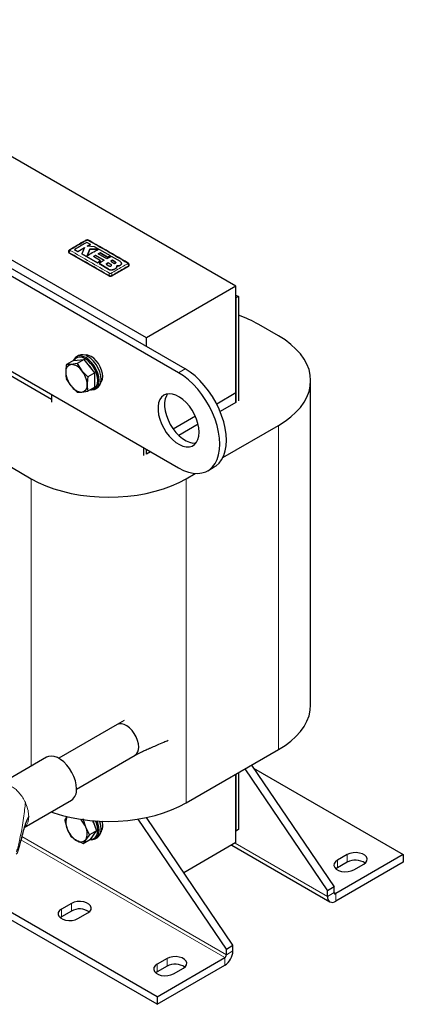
# Model space of a CAD drawing. Header units: millimetres. Extents: x 5 to 418, y 2 to 292.
# Tile 11 of 16: x 280 to 313, y 51 to 135. Entities that reach past the tile are written whole.
import ezdxf

# ---------------------------------------------------------------- set-up
doc = ezdxf.new("R2010")
doc.units = ezdxf.units.MM

msp = doc.modelspace()

# ---------------------------------------------------------------- linework, layer by layer
at = {"color": 7, "linetype": 'Continuous', "lineweight": 25}
for p, q in [((298.1812, 112.456), (258.5832, 135.3155)), ((293.2597, 105.043), (246.5907, 131.9844)), ((293.8254, 105.3695), (247.1563, 132.311)), ((290.502, 108.0229), (250.904, 130.8824)), ((284.6335, 115.4236), (285.1962, 115.7653)), ((285.1962, 115.7621), (284.6335, 115.4204)), ((285.1962, 115.7653), (284.9759, 115.2368)), ((285.7104, 116.0438), (285.3993, 116.2122)), ((285.4087, 115.884), (285.7104, 116.0438)), ((285.7104, 116.0406), (285.4087, 115.8808)), ((286.0643, 115.85), (285.4087, 115.884)), ((285.7104, 116.0438), (285.7104, 116.0406)), ((287.4216, 115.0754), (286.0643, 115.85)), ((283.8178, 115.4336), (283.8178, 115.3829)), ((287.2705, 113.3418), (283.8764, 115.3012)), ((284.3226, 115.5913), (284.6335, 115.4236)), ((284.3226, 115.5913), (284.3226, 115.588)), ((284.6335, 115.4204), (284.3226, 115.588)), ((284.6335, 115.4236), (284.6335, 115.4204)), ((284.9759, 115.2368), (286.3195, 114.4713)), ((284.9759, 115.2368), (284.9759, 115.2335)), ((286.3195, 114.468), (284.9759, 115.2335)), ((285.649, 115.6356), (285.4103, 115.0597)), ((285.4103, 115.0564), (285.649, 115.6324)), ((286.4016, 115.6279), (285.649, 115.6356)), ((285.649, 115.6356), (285.649, 115.6324)), ((285.649, 115.6324), (286.4016, 115.6246)), ((285.966, 114.997), (286.1463, 115.1096)), ((286.1463, 115.1063), (285.966, 114.9938)), ((286.5746, 114.6421), (285.966, 114.997)), ((286.1463, 115.1096), (286.8787, 114.6795)), ((286.1463, 115.1096), (286.1463, 115.1063)), ((286.8787, 114.6762), (286.1463, 115.1063)), ((286.3688, 115.2372), (286.5319, 115.3225)), ((286.5319, 115.3192), (286.3688, 115.2339)), ((287.1013, 114.8071), (286.3688, 115.2372)), ((286.5319, 115.3225), (287.1662, 114.9523)), ((286.5319, 115.3225), (286.5319, 115.3192)), ((287.1662, 114.949), (286.5319, 115.3192)), ((287.5199, 115.0172), (287.1013, 114.8071)), ((287.1662, 114.9523), (287.4216, 115.0754)), ((287.4216, 115.0721), (287.1662, 114.949)), ((287.1662, 114.9523), (287.1662, 114.949)), ((287.4216, 115.0754), (287.4216, 115.0721)), ((288.268, 114.5661), (287.5199, 115.0172)), ((286.3195, 114.4713), (286.5746, 114.6421)), ((286.5746, 114.6388), (286.3195, 114.468)), ((286.3195, 114.4713), (286.3195, 114.468)), ((286.8787, 114.6795), (286.4432, 114.3979)), ((286.4432, 114.3979), (287.2461, 113.9121)), ((286.4432, 114.3979), (286.4432, 114.3947)), ((287.2461, 113.9088), (286.4432, 114.3947)), ((286.5746, 114.6421), (286.5746, 114.6388)), ((287.2236, 114.4672), (287.0432, 114.3569)), ((287.0432, 114.3536), (287.2236, 114.4639)), ((287.0432, 114.3569), (287.2895, 114.2034)), ((287.4698, 114.3124), (287.2236, 114.4672)), ((287.2236, 114.4672), (287.2236, 114.4639)), ((287.2236, 114.4639), (287.4698, 114.3091)), ((287.6073, 114.6815), (287.4495, 114.5968)), ((287.4495, 114.5935), (287.6073, 114.6783)), ((287.4495, 114.5968), (287.6957, 114.4422)), ((288.9676, 114.1582), (287.5533, 113.3418)), ((287.8536, 114.5283), (287.6073, 114.6815)), ((287.6073, 114.6815), (287.6073, 114.6783)), ((287.6073, 114.6783), (287.8536, 114.525)), ((287.9539, 114.0865), (287.9731, 114.1958)), ((287.9687, 114.1671), (287.9539, 114.0832)), ((287.9539, 114.0865), (287.9539, 114.0832)), ((287.9751, 114.1668), (287.9751, 114.17)), ((288.268, 114.2651), (288.268, 114.2618)), ((288.375, 114.4101), (288.375, 114.4134)), ((289.0261, 114.2399), (289.0261, 114.2906)), ((287.6164, 113.8653), (287.6164, 113.862)), ((298.1812, 112.456), (290.502, 108.0229)), ((298.1812, 103.3108), (298.1812, 112.456)), ((298.1812, 111.7048), (298.3933, 111.5823)), ((298.3933, 111.5823), (298.1812, 111.4599)), ((298.3933, 111.5823), (298.3933, 102.6167)), ((298.1812, 111.4599), (298.1812, 102.4942)), ((301.8369, 108.1968), (300.1398, 109.1765)), ((290.502, 107.2881), (290.502, 108.0229)), ((284.6816, 106.5096), (284.5119, 106.4117)), ((282.3703, 102.7555), (276.9321, 105.8949)), ((277.2858, 106.0991), (293.2597, 96.8776)), ((284.2512, 106.0879), (283.6382, 105.734)), ((284.0461, 105.7452), (283.6382, 105.734)), ((284.5575, 105.8162), (284.0461, 105.7452)), ((284.2512, 106.0879), (285.1704, 106.1701)), ((285.1704, 106.1701), (284.5575, 105.8162)), ((284.5575, 105.8162), (284.9653, 105.2146)), ((286.0896, 105.0265), (285.1704, 106.1701)), ((284.9653, 105.2146), (285.4767, 104.6727)), ((286.0896, 105.0265), (285.4767, 104.6727)), ((286.0896, 103.8008), (286.0896, 105.0265)), ((284.0461, 103.9067), (283.6382, 104.5083)), ((284.5575, 103.3648), (284.0461, 103.9067)), ((304.5901, 76.5647), (304.5901, 104.3597)), ((282.3703, 103.1639), (282.3703, 102.5106)), ((284.5575, 103.3648), (284.9653, 103.376)), ((284.9653, 103.376), (285.4767, 103.447)), ((286.0896, 103.8008), (285.4767, 103.447)), ((286.1118, 103.6403), (286.2815, 103.7383)), ((298.1812, 103.3108), (296.529, 102.357)), ((298.1812, 102.4942), (298.1812, 103.3108)), ((298.1812, 102.4942), (296.8266, 101.7123)), ((294.704, 101.3035), (292.8059, 100.2077)), ((294.9403, 100.6233), (293.2768, 99.663)), ((297.0556, 97.7624), (301.8369, 100.5226)), ((290.2898, 97.9387), (290.2898, 98.592)), ((290.502, 98.0611), (290.502, 98.4696)), ((290.8557, 98.2654), (290.502, 98.0611)), ((278.9266, 96.9304), (280.6237, 95.9507)), ((293.9173, 95.9507), (294.6964, 96.4005)), ((295.7595, 96.63), (296.3252, 96.9566)), ((291.4212, 51.5278), (236.5497, 83.2045)), ((291.4212, 50.8746), (236.5497, 82.5512)), ((288.603, 75.2192), (288.0092, 74.8681)), ((288.0082, 74.8676), (282.9914, 71.9714)), ((293.9173, 68.1557), (301.8369, 72.7276)), ((281.9403, 72.069), (277.8391, 69.7014)), ((284.5113, 69.3387), (289.5281, 72.2348)), ((298.9499, 71.0609), (306.03, 60.6146)), ((299.5156, 71.3875), (306.5957, 60.9411)), ((299.6875, 71.1337), (312.5354, 63.7168)), ((298.1812, 70.6171), (298.1812, 65.7336)), ((298.1812, 64.7374), (298.1812, 70.6171)), ((298.3933, 70.7396), (298.3933, 65.856)), ((280.0306, 66.0477), (284.0701, 68.3796)), ((283.496, 66.6299), (283.7096, 66.9776)), ((285.3018, 66.0584), (285.0882, 66.7722)), ((297.3609, 55.61), (289.7995, 66.7664)), ((297.9266, 55.9365), (290.4985, 66.8963)), ((290.502, 66.8911), (290.502, 66.897)), ((283.496, 66.6299), (283.7096, 65.9161)), ((283.7096, 65.9161), (284.0268, 65.262)), ((285.6189, 65.4044), (285.3018, 66.0584)), ((285.8957, 66.6246), (286.2318, 65.7582)), ((285.6189, 65.4044), (285.3018, 64.9969)), ((286.2318, 65.7582), (285.6189, 65.4044)), ((285.7011, 65.0031), (286.2318, 65.7582)), ((286.1118, 65.0669), (286.2815, 65.1649)), ((298.3933, 65.856), (298.1812, 65.7336)), ((285.7011, 65.0031), (285.0882, 64.6492)), ((285.3018, 64.9969), (285.0882, 64.6492)), ((298.1812, 64.7374), (293.7108, 62.1567)), ((297.8174, 64.5274), (306.2372, 59.6668)), ((312.5354, 63.7168), (306.7372, 60.3695)), ((307.7271, 63.7168), (306.8786, 63.227)), ((312.5354, 63.7168), (312.5354, 63.0636)), ((312.5354, 63.0636), (306.7372, 59.7163)), ((306.8786, 62.5737), (306.7611, 62.4921)), ((307.7271, 63.0636), (306.8786, 62.5737)), ((308.2928, 62.4105), (309.1413, 62.9004)), ((306.5957, 60.9411), (306.03, 60.6146)), ((306.5957, 60.4512), (306.5957, 60.9411)), ((306.03, 60.1246), (306.03, 60.6146)), ((284.0673, 59.5286), (283.2188, 59.0388)), ((283.2188, 58.3855), (283.1013, 58.304)), ((284.0673, 58.8754), (283.2188, 58.3855)), ((284.633, 58.2224), (285.4815, 58.7122)), ((297.3609, 55.61), (297.9266, 55.9365)), ((297.9266, 55.4466), (297.9266, 55.9365)), ((297.3609, 55.1201), (297.3609, 55.61)), ((291.4212, 51.5278), (297.2195, 54.8751)), ((292.2697, 54.7935), (291.4212, 54.3036)), ((291.4212, 50.8746), (297.2195, 54.2219)), ((292.2697, 54.1402), (291.4212, 53.6504)), ((291.4212, 53.6504), (291.3038, 53.5688)), ((292.8354, 53.4872), (293.684, 53.9771)), ((291.4212, 51.5278), (291.4212, 50.8746))]:
    msp.add_line(p, q, dxfattribs=at)
at = {"color": 7, "linetype": 'Continuous', "lineweight": 18}
for p, q in [((283.8764, 115.3012), (283.8764, 115.3522)), ((287.4698, 114.3124), (287.4698, 114.3091)), ((287.8536, 114.5283), (287.8536, 114.525)), ((288.9676, 114.1582), (288.9676, 114.2092)), ((287.2461, 113.9121), (287.2461, 113.9088)), ((287.2705, 113.3418), (287.2705, 113.3928)), ((287.5533, 113.3418), (287.5533, 113.3928)), ((285.4815, 106.4304), (285.3118, 106.3324)), ((285.2552, 106.2345), (285.3118, 106.3324)), ((293.2597, 105.043), (293.8254, 105.3695)), ((301.8369, 100.5226), (301.8369, 72.7276)), ((280.6237, 95.9507), (280.6237, 71.3089)), ((293.9173, 95.9507), (293.9173, 68.1557)), ((280.1225, 68.1756), (280.1735, 68.0599)), ((297.3609, 55.1201), (279.8094, 65.2523)), ((297.2195, 54.8751), (279.7356, 64.9683)), ((298.1104, 64.6965), (306.03, 60.1246)), ((307.7271, 63.7168), (307.7271, 63.0636)), ((306.8786, 63.227), (306.8786, 62.5737)), ((306.03, 60.1246), (306.5957, 60.4512)), ((306.5957, 60.4512), (306.7372, 60.3695)), ((306.7372, 60.3695), (306.7372, 59.7163)), ((284.0673, 59.5286), (284.0673, 58.8754)), ((283.2188, 59.0388), (283.2188, 58.3855)), ((297.3609, 55.1201), (297.9266, 55.4466)), ((291.4212, 54.3036), (291.4212, 53.6504)), ((292.2697, 54.7935), (292.2697, 54.1402)), ((297.2195, 54.2219), (297.2195, 54.8751))]:
    msp.add_line(p, q, dxfattribs=at)
at = {"color": 7, "linetype": 'Continuous', "lineweight": 25, "flags": 128}
for points in [[(301.8369, 100.5226), (302.3909, 100.8716), (302.8901, 101.2472), (303.3307, 101.6465), (303.7094, 102.0664), (304.0232, 102.5038), (304.2698, 102.9552), (304.4473, 103.4174), (304.5543, 103.8868), (304.5901, 104.3597), (304.5543, 104.8327), (304.4473, 105.302), (304.2698, 105.7642), (304.0232, 106.2157), (303.7094, 106.6531), (303.3307, 107.073), (302.8901, 107.4722), (302.3909, 107.8478), (301.8369, 108.1968)], [(285.3118, 106.3324), (285.0601, 106.445), (284.8209, 106.4864), (284.6064, 106.4546), (284.4273, 106.3512), (284.2925, 106.1813), (284.2486, 106.0864)], [(286.2815, 103.7383), (286.3661, 103.7987), (286.5009, 103.9686), (286.5845, 104.1965), (286.6129, 104.4708), (286.5845, 104.7779), (286.5009, 105.1024), (286.3661, 105.4279), (286.1869, 105.7382), (285.9724, 106.0177), (285.7333, 106.2523), (285.4815, 106.4304)], [(286.5771, 104.1653), (286.6563, 104.2763), (286.7295, 104.4757), (286.7543, 104.7157), (286.7295, 104.9844), (286.6563, 105.2683), (286.5383, 105.5532), (286.3816, 105.8247), (286.1939, 106.0692), (285.9847, 106.2746), (285.7644, 106.4304)], [(285.2552, 106.2345), (285.0161, 106.3414), (284.7889, 106.3808), (284.5851, 106.3505), (284.4149, 106.2523), (284.287, 106.0911)], [(285.752, 103.6059), (285.9254, 103.6361), (286.0956, 103.7344), (286.2236, 103.8958), (286.3031, 104.1122), (286.3301, 104.3729), (286.3031, 104.6646), (286.2236, 104.9728), (286.0956, 105.2821), (285.9254, 105.5768), (285.7216, 105.8423), (285.4944, 106.0653), (285.2552, 106.2345)], [(285.6984, 103.575), (285.8027, 103.5655), (286.0172, 103.5973), (286.1964, 103.7008), (286.3311, 103.8707), (286.4148, 104.0985), (286.4432, 104.3729), (286.4148, 104.6799), (286.3311, 105.0044), (286.1964, 105.3299), (286.0172, 105.6402), (285.8027, 105.9197), (285.5636, 106.1544), (285.3118, 106.3324)], [(293.2597, 96.8776), (293.6859, 96.6613), (294.1058, 96.5078), (294.5134, 96.4191), (294.9027, 96.3967), (295.2681, 96.4408), (295.6042, 96.5509), (295.9061, 96.7252), (296.1694, 96.9613), (296.3903, 97.2557), (296.5655, 97.6041), (296.6925, 98.0015), (296.7695, 98.442), (296.7952, 98.9192), (296.7695, 99.4262), (296.6925, 99.9556), (296.5655, 100.4996), (296.3903, 101.0504), (296.1694, 101.5998), (295.9061, 102.1399), (295.6042, 102.6628), (295.2681, 103.1608), (294.9027, 103.6268), (294.5134, 104.0539), (294.1058, 104.4359), (293.6859, 104.7672), (293.2597, 105.043)], [(296.3252, 96.9566), (296.4718, 97.0518), (296.7351, 97.2879), (296.9559, 97.5823), (297.1312, 97.9307), (297.2582, 98.3281), (297.3351, 98.7686), (297.3609, 99.2458), (297.3351, 99.7528), (297.2582, 100.2822), (297.1312, 100.8262), (296.9559, 101.3769), (296.7351, 101.9263), (296.4718, 102.4664), (296.1699, 102.9893), (295.8338, 103.4874), (295.4684, 103.9534), (295.0791, 104.3805), (294.6715, 104.7624), (294.2515, 105.0937), (293.8254, 105.3695)], [(295.0275, 99.9398), (295.002, 100.2994), (294.9265, 100.6781), (294.803, 101.0649), (294.6351, 101.4487), (294.4276, 101.8184), (294.1866, 102.1635), (293.9188, 102.4739), (293.6321, 102.7408), (293.3347, 102.9565), (293.0352, 103.1147), (292.7421, 103.211), (292.4638, 103.2425), (292.2085, 103.2083), (291.9834, 103.1095), (291.7951, 102.9489), (291.6489, 102.731), (291.549, 102.4622), (291.4983, 102.1502), (291.4983, 101.804), (291.549, 101.4335), (291.6489, 101.0493), (291.7951, 100.6627), (291.9834, 100.2845), (292.2085, 99.9259), (292.4638, 99.5969), (292.7421, 99.3072), (293.0352, 99.0651), (293.3347, 98.8774), (293.6321, 98.7497), (293.9188, 98.6856), (294.1866, 98.6869), (294.4276, 98.7537), (294.6351, 98.8839), (294.803, 99.0738), (294.9265, 99.318), (295.002, 99.6094), (295.0275, 99.9398)], [(292.3251, 103.2325), (292.2145, 103.0576), (292.1147, 102.7888), (292.064, 102.4768), (292.064, 102.1305), (292.1147, 101.76), (292.2145, 101.3759), (292.3608, 100.9892), (292.5491, 100.6111), (292.7742, 100.2524), (293.0295, 99.9235), (293.3077, 99.6338), (293.6008, 99.3916), (293.9004, 99.204), (294.1978, 99.0763), (294.4845, 99.0122), (294.7522, 99.0135), (294.76, 99.0146)], [(280.6237, 95.9507), (281.2283, 95.6309), (281.8789, 95.3427), (282.5705, 95.0884), (283.2979, 94.8698), (284.0555, 94.6886), (284.8376, 94.5462), (285.6382, 94.4438), (286.4512, 94.382), (287.2705, 94.3613), (288.0898, 94.382), (288.9028, 94.4438), (289.7034, 94.5462), (290.4855, 94.6886), (291.2431, 94.8698), (291.9705, 95.0884), (292.6621, 95.3427), (293.3127, 95.6309), (293.9173, 95.9507)], [(301.8369, 72.7276), (302.3909, 73.0766), (302.8901, 73.4522), (303.3307, 73.8514), (303.7094, 74.2713), (304.0232, 74.7087), (304.2698, 75.1602), (304.4473, 75.6224), (304.5543, 76.0917), (304.5901, 76.5647)], [(289.843, 72.9307), (289.8178, 73.212), (289.7436, 73.5092), (289.6238, 73.8083), (289.464, 74.0955), (289.2716, 74.3571), (289.0557, 74.5811), (288.8263, 74.7569), (288.5943, 74.8764), (288.3703, 74.9338), (288.165, 74.9267), (288.0082, 74.8676)], [(284.5114, 69.3548), (284.4857, 69.6892), (284.4097, 70.0418), (284.2858, 70.4007), (284.1183, 70.7535), (283.9129, 71.0883), (283.6766, 71.3937), (283.4174, 71.6592), (283.1442, 71.8759), (282.8663, 72.0364), (282.5931, 72.1351), (282.3339, 72.1688), (282.0976, 72.1362), (281.9403, 72.069)], [(282.3313, 67.3758), (282.5705, 67.2933), (283.2979, 67.0747), (284.0555, 66.8935), (284.8376, 66.7512), (285.6382, 66.6487), (286.4512, 66.5869), (287.2705, 66.5663), (288.0898, 66.5869), (288.9028, 66.6487), (289.7034, 66.7512), (290.4855, 66.8935), (291.2431, 67.0747), (291.9705, 67.2933), (292.6621, 67.5477), (293.3127, 67.8359), (293.9173, 68.1557)], [(285.6985, 65.0016), (285.8027, 64.9921), (286.0172, 65.0239), (286.1964, 65.1274), (286.3311, 65.2973), (286.4148, 65.5251), (286.4432, 65.7995), (286.4148, 66.1066), (286.3311, 66.431), (286.2687, 66.5972)], [(285.7218, 65.0325), (285.9254, 65.0627), (286.0956, 65.161), (286.2236, 65.3224), (286.3031, 65.5388), (286.3301, 65.7995), (286.3031, 66.0912), (286.2236, 66.3994), (286.1437, 66.6054)], [(286.2815, 65.1649), (286.3661, 65.2254), (286.5009, 65.3953), (286.5845, 65.6231), (286.6129, 65.8974), (286.5845, 66.2045), (286.5009, 66.529), (286.4811, 66.5855)], [(309.1413, 62.9004), (309.3119, 63.0319), (309.4114, 63.1859), (309.4317, 63.3498), (309.3712, 63.5103), (309.2348, 63.6546), (309.0335, 63.7707), (308.7837, 63.8495), (308.5055, 63.8844), (308.2216, 63.8727), (307.955, 63.8153), (307.7271, 63.7168)], [(306.8786, 63.227), (306.708, 63.0954), (306.6085, 62.9415), (306.5882, 62.7776), (306.6487, 62.617), (306.7851, 62.4728), (306.9864, 62.3566), (307.2362, 62.2779), (307.5143, 62.2429), (307.7982, 62.2547), (308.0649, 62.3121), (308.2928, 62.4105)], [(285.4815, 58.7122), (285.6521, 58.8438), (285.7516, 58.9977), (285.7719, 59.1616), (285.7114, 59.3222), (285.575, 59.4664), (285.3737, 59.5826), (285.1239, 59.6613), (284.8458, 59.6962), (284.5619, 59.6845), (284.2952, 59.6271), (284.0673, 59.5286)], [(283.2188, 59.0388), (283.0482, 58.9072), (282.9487, 58.7533), (282.9284, 58.5894), (282.9889, 58.4288), (283.1253, 58.2846), (283.3266, 58.1684), (283.5764, 58.0897), (283.8545, 58.0548), (284.1385, 58.0665), (284.4051, 58.1239), (284.633, 58.2224)], [(293.684, 53.9771), (293.8545, 54.1086), (293.954, 54.2625), (293.9743, 54.4264), (293.9138, 54.587), (293.7774, 54.7312), (293.5761, 54.8474), (293.3263, 54.9261), (293.0482, 54.9611), (292.7643, 54.9494), (292.4976, 54.8919), (292.2697, 54.7935)], [(291.4212, 54.3036), (291.2506, 54.1721), (291.1512, 54.0181), (291.1309, 53.8542), (291.1914, 53.6937), (291.3278, 53.5495), (291.529, 53.4333), (291.7789, 53.3545), (292.057, 53.3196), (292.3409, 53.3313), (292.6076, 53.3887), (292.8354, 53.4872)]]:
    msp.add_lwpolyline(points, dxfattribs=at)
at = {"color": 7, "linetype": 'Continuous', "lineweight": 25}
for centre, radius, start, end in [((285.3496, 116.3332), 0.0697, 55.563162, 114.467155), ((283.9179, 115.3928), 0.1006, 185.694799, 245.625342), ((283.9331, 115.5162), 0.069, 55.218192, 114.711293), ((288.9105, 114.3755), 0.0669, 62.680133, 125.641759), ((288.926, 114.2499), 0.1006, 294.374658, 354.305201), ((287.4119, 113.6148), 0.3074, 242.609672, 297.390328), ((294.9398, 100.0523), 10.502, 60.320482, 70.801489), ((285.015, 105.7974), 0.7864, 53.607371, 115.08217), ((285.3275, 105.7743), 0.7883, 56.339503, 99.360935), ((284.1507, 105.1832), 0.5717, 100.546778, 189.251879), ((283.9751, 104.5608), 1.1866, 33.434915, 86.570462), ((284.2236, 104.4126), 1.855, 31.264308, 46.324836), ((285.5797, 105.1832), 1.9954, 182.639287, 219.772072), ((283.4317, 103.9381), 1.9954, 2.639287, 39.772072), ((285.0363, 104.5605), 1.1866, 213.434915, 266.570462), ((284.8607, 103.938), 0.5717, 280.546778, 9.251879), ((289.0955, 72.8497), 0.7518, 305.12687, 6.18531), ((283.4567, 69.2446), 1.0604, 305.345529, 5.966651), ((284.7712, 66.4468), 1.1869, 153.43643, 206.56357), ((283.2521, 65.2627), 2.1988, 21.217571, 42.401697), ((285.5818, 66.6059), 1.9952, 200.227114, 237.362029), ((284.2402, 65.5277), 1.1869, 333.43643, 26.56357), ((284.259, 65.8237), 1.8316, 13.635531, 25.900046), ((285.6642, 66.1978), 1.0956, 326.428033, 20.226872), ((284.8674, 65.3684), 0.5716, 230.751832, 319.467204), ((308.4268, 61.7805), 1.4614, 55.297885, 118.60389), ((306.4611, 60.0547), 0.4367, 170.785963, 309.203285), ((306.6819, 60.4372), 0.0873, 170.785963, 309.203285), ((284.767, 57.5923), 1.4614, 55.297885, 118.60389), ((296.3914, 55.5165), 1.5368, 302.605478, 357.394522), ((297.0539, 55.134), 0.3074, 302.605478, 357.394522), ((292.9694, 52.8572), 1.4614, 55.297885, 118.60389)]:
    msp.add_arc(centre, radius, start, end, dxfattribs=at)
at = {"color": 7, "linetype": 'Continuous', "lineweight": 18}
for centre, radius, start, end in [((285.5142, 116.3336), 0.0693, 64.386978, 124.524971), ((284.0897, 115.3449), 0.2135, 123.322552, 178.058611), ((288.7542, 114.2019), 0.2135, 1.961622, 56.680543), ((287.4881, 113.38), 0.218, 123.127827, 176.6323), ((287.3358, 113.3801), 0.2179, 3.347507, 56.869306)]:
    msp.add_arc(centre, radius, start, end, dxfattribs=at)
at = {"color": 7, "linetype": 'Continuous', "lineweight": 25}
for points, knots in [([(285.3208, 116.3965), (285.3002, 116.3849), (284.8282, 116.1197), (284.3559, 115.8421), (283.9042, 115.5766)], [0, 0, 0, 0, 0.0437347, 1, 1, 1, 1]), ([(285.3993, 116.2122), (285.2521, 116.131), (284.8932, 115.933), (284.5343, 115.7181), (284.3226, 115.5913)], [0, 0, 0, 0, 0.4103295, 1, 1, 1, 1]), ([(285.5425, 116.3957), (285.5406, 116.3972), (285.5239, 116.4108), (285.4775, 116.422), (285.4067, 116.4272), (285.3499, 116.4149), (285.3243, 116.3978), (285.3214, 116.3959)], [0, 0, 0, 0, 0.0314747, 0.2834631, 0.5952218, 0.9527506, 1, 1, 1, 1]), ([(288.9397, 114.4329), (288.2182, 114.8584), (287.0859, 115.526), (285.9538, 116.1635), (285.5432, 116.3947)], [0, 0, 0, 0, 0.637324, 1, 1, 1, 1]), ([(283.9047, 115.578), (283.9024, 115.577), (283.8812, 115.5678), (283.851, 115.5355), (283.8218, 115.4859), (283.8202, 115.4498), (283.8194, 115.4337)], [0, 0, 0, 0, 0.0428539, 0.3934316, 0.7296541, 1, 1, 1, 1]), ([(285.4103, 115.0597), (285.5575, 115.1569), (285.8879, 115.3751), (286.2184, 115.5377), (286.4016, 115.6279)], [0, 0, 0, 0, 0.44547751, 1, 1, 1, 1]), ([(287.2895, 114.2034), (287.3006, 114.1977), (287.3229, 114.1862), (287.3654, 114.1787), (287.4088, 114.1797), (287.4491, 114.1896), (287.4815, 114.2071), (287.5024, 114.2303), (287.5096, 114.2566), (287.502, 114.2831), (287.4857, 114.3016), (287.4729, 114.3103), (287.4698, 114.3124)], [0, 0, 0, 0, 0.1073587, 0.214721, 0.322003, 0.4292233, 0.5364373, 0.6436973, 0.7510459, 0.8585026, 0.9660513, 1, 1, 1, 1]), ([(287.4698, 114.3091), (287.4787, 114.3021), (287.4967, 114.2881), (287.5078, 114.2675), (287.506, 114.256), (287.5055, 114.2531)], [0, 0, 0, 0, 0.4302445, 0.8604885, 1, 1, 1, 1]), ([(287.6164, 113.8653), (287.6704, 113.88), (287.7784, 113.9093), (287.8978, 113.9891), (287.9357, 114.0548), (287.9539, 114.0865)], [0, 0, 0, 0, 0.34078213, 0.68156868, 1, 1, 1, 1]), ([(287.9539, 114.0832), (287.934, 114.0493), (287.8941, 113.9815), (287.7715, 113.9035), (287.6669, 113.8755), (287.6164, 113.862)], [0, 0, 0, 0, 0.3408172, 0.6816417, 1, 1, 1, 1]), ([(287.6957, 114.4422), (287.7055, 114.437), (287.725, 114.4267), (287.7623, 114.4194), (287.8003, 114.4191), (287.8356, 114.4265), (287.864, 114.4404), (287.8822, 114.4594), (287.8884, 114.4812), (287.8817, 114.5034), (287.8674, 114.5191), (287.8562, 114.5265), (287.8536, 114.5283)], [0, 0, 0, 0, 0.107578, 0.2151551, 0.3227414, 0.4302646, 0.5376806, 0.6449866, 0.752213, 0.8594107, 0.9666405, 1, 1, 1, 1]), ([(287.8536, 114.525), (287.8614, 114.519), (287.877, 114.507), (287.8868, 114.4897), (287.8852, 114.48), (287.8848, 114.4776)], [0, 0, 0, 0, 0.4296303, 0.8592749, 1, 1, 1, 1]), ([(287.9731, 114.1958), (288.0167, 114.1967), (288.1038, 114.1985), (288.2042, 114.2283), (288.2513, 114.2555), (288.268, 114.2651)], [0, 0, 0, 0, 0.3919653, 0.7839447, 1, 1, 1, 1]), ([(288.268, 114.2618), (288.2362, 114.245), (288.1725, 114.2115), (288.0645, 114.1921), (287.9971, 114.1924), (287.9731, 114.1925)], [0, 0, 0, 0, 0.39159972, 0.78319229, 1, 1, 1, 1]), ([(288.268, 114.2651), (288.2942, 114.2831), (288.3465, 114.3191), (288.3794, 114.3896), (288.3723, 114.4618), (288.3307, 114.5228), (288.2858, 114.5538), (288.268, 114.5661)], [0, 0, 0, 0, 0.21459, 0.4291787, 0.6437975, 0.8584406, 1, 1, 1, 1]), ([(288.3704, 114.4103), (288.3704, 114.3942), (288.3703, 114.3543), (288.3301, 114.3021), (288.2857, 114.2733), (288.268, 114.2618)], [0, 0, 0, 0, 0.28823952, 0.71724855, 1, 1, 1, 1]), ([(289.0248, 114.2904), (289.0252, 114.2932), (289.0287, 114.3158), (289.0146, 114.3568), (288.9845, 114.4026), (288.9568, 114.4272), (288.9404, 114.4354), (288.9397, 114.4357)], [0, 0, 0, 0, 0.0473154, 0.3874634, 0.6881179, 0.9868842, 1, 1, 1, 1]), ([(287.2461, 113.9121), (287.2756, 113.8972), (287.3348, 113.8674), (287.4475, 113.8488), (287.5444, 113.8504), (287.5982, 113.8616), (287.6164, 113.8653)], [0, 0, 0, 0, 0.2851253, 0.5702516, 0.8553553, 1, 1, 1, 1]), ([(287.6164, 113.862), (287.5798, 113.8556), (287.5067, 113.8428), (287.391, 113.8525), (287.3029, 113.8774), (287.2604, 113.9009), (287.2461, 113.9088)], [0, 0, 0, 0, 0.285052, 0.570102, 0.8551915, 1, 1, 1, 1]), ([(283.6382, 105.734), (283.6372, 105.7271), (283.6055, 105.5068), (283.5959, 105.2957), (283.5865, 105.0913)], [0, 0, 0, 0, 0.031485, 1, 1, 1, 1]), ([(283.5865, 105.0913), (283.5923, 104.9395), (283.6, 104.7383), (283.6307, 104.5536), (283.6382, 104.5083)], [0, 0, 0, 0, 0.7546767, 1, 1, 1, 1]), ([(285.4767, 104.6727), (285.4757, 104.6658), (285.444, 104.4455), (285.4343, 104.2344), (285.425, 104.03)], [0, 0, 0, 0, 0.03148504, 1, 1, 1, 1]), ([(285.425, 104.03), (285.4308, 103.8781), (285.4384, 103.677), (285.4692, 103.4923), (285.4767, 103.447)], [0, 0, 0, 0, 0.7546767, 1, 1, 1, 1]), ([(289.5187, 72.2295), (289.6164, 72.2826), (289.7893, 72.3764), (290.0394, 72.5018), (290.2353, 72.5922), (290.4154, 72.6724), (290.5853, 72.7475), (290.7809, 72.8333), (291.0684, 72.959), (291.4777, 73.1371), (291.9361, 73.336), (292.2468, 73.4704), (292.3719, 73.5246)], [0, 0, 0, 0, 0.131974, 0.2333724, 0.3156661, 0.3672944, 0.4242331, 0.4890995, 0.5619309, 0.7046631, 0.8810035, 1, 1, 1, 1]), ([(280.4102, 66.9873), (280.3405, 66.8512), (280.1848, 66.547), (280.0215, 66.0272), (279.8599, 65.4575), (279.7206, 64.9098), (279.598, 64.4351), (279.4974, 64.0808), (279.4191, 63.8677), (279.3641, 63.7693), (279.339, 63.7481), (279.3283, 63.739)], [0, 0, 0, 0, 0.1303521, 0.2913201, 0.4676123, 0.6426499, 0.7822057, 0.8962355, 0.9669328, 0.9859008, 1, 1, 1, 1]), ([(284.5057, 64.9257), (284.3771, 65.0067), (284.2068, 65.1139), (284.0622, 65.2328), (284.0268, 65.262)], [0, 0, 0, 0, 0.7546767, 1, 1, 1, 1]), ([(285.0882, 64.6492), (285.0817, 64.6518), (284.8751, 64.7345), (284.6874, 64.8317), (284.5057, 64.9257)], [0, 0, 0, 0, 0.03148504, 1, 1, 1, 1])]:
    msp.add_open_spline(points, degree=3, knots=knots, dxfattribs=at)
at = {"color": 7, "linetype": 'Continuous', "lineweight": 18}
for points, knots in [([(285.3891, 116.3907), (285.2267, 116.3005), (284.9019, 116.1203), (284.4298, 115.8475), (284.1216, 115.6624), (283.9725, 115.5729)], [0, 0, 0, 0, 0.3404987, 0.6810489, 1, 1, 1, 1]), ([(285.475, 116.3907), (285.4716, 116.3923), (285.463, 116.3964), (285.4458, 116.4002), (285.4253, 116.4009), (285.405, 116.3979), (285.3944, 116.3931), (285.3891, 116.3907)], [0, 0, 0, 0, 0.140567, 0.3553278, 0.5708439, 0.7860438, 1, 1, 1, 1]), ([(288.8715, 114.4299), (288.3111, 114.7658), (287.1904, 115.4377), (286.0467, 116.073), (285.475, 116.3907)], [0, 0, 0, 0, 0.500039, 1, 1, 1, 1]), ([(283.8764, 115.3522), (283.8624, 115.3622), (283.8343, 115.3822), (283.8169, 115.4122), (283.8196, 115.4294), (283.8203, 115.4336)], [0, 0, 0, 0, 0.42902529, 0.85806515, 1, 1, 1, 1]), ([(287.2705, 113.3928), (286.7049, 113.7256), (285.5735, 114.3914), (284.4421, 115.0319), (283.8764, 115.3522)], [0, 0, 0, 0, 0.499961, 1, 1, 1, 1]), ([(283.9725, 115.5729), (283.9696, 115.5709), (283.9623, 115.5659), (283.9555, 115.5559), (283.9544, 115.544), (283.9597, 115.5324), (283.9682, 115.5263), (283.9725, 115.5233)], [0, 0, 0, 0, 0.1406569, 0.35550383, 0.57103286, 0.78617163, 1, 1, 1, 1]), ([(283.9725, 115.5233), (284.5329, 115.199), (285.6536, 114.5504), (286.7972, 113.8918), (287.369, 113.5625)], [0, 0, 0, 0, 0.5000392, 1, 1, 1, 1]), ([(287.4549, 113.5626), (287.6173, 113.6562), (287.9421, 113.8435), (288.4142, 114.1161), (288.7224, 114.2942), (288.8714, 114.3803)], [0, 0, 0, 0, 0.3404988, 0.6810495, 1, 1, 1, 1]), ([(288.9676, 114.2092), (288.8172, 114.1241), (288.5063, 113.9483), (288.0349, 113.6763), (287.7139, 113.4873), (287.5533, 113.3928)], [0, 0, 0, 0, 0.31897788, 0.65947634, 1, 1, 1, 1]), ([(288.8714, 114.3803), (288.8743, 114.3822), (288.8817, 114.3871), (288.8884, 114.3969), (288.8896, 114.4088), (288.8843, 114.4205), (288.8757, 114.4268), (288.8715, 114.4299)], [0, 0, 0, 0, 0.1406564, 0.3555028, 0.5710316, 0.7861708, 1, 1, 1, 1]), ([(289.0236, 114.2906), (289.0236, 114.2819), (289.0235, 114.2602), (289.0015, 114.2316), (288.9772, 114.2156), (288.9676, 114.2092)], [0, 0, 0, 0, 0.2875097, 0.7171757, 1, 1, 1, 1]), ([(287.5533, 113.3928), (287.5359, 113.3844), (287.501, 113.3678), (287.4342, 113.3573), (287.3663, 113.3596), (287.3096, 113.3728), (287.2816, 113.3871), (287.2705, 113.3928)], [0, 0, 0, 0, 0.2146728, 0.4293525, 0.6440267, 0.8586958, 1, 1, 1, 1]), ([(287.369, 113.5625), (287.3724, 113.5608), (287.3809, 113.5565), (287.3981, 113.5525), (287.4187, 113.5519), (287.4389, 113.555), (287.4496, 113.56), (287.4549, 113.5626)], [0, 0, 0, 0, 0.1405668, 0.3553275, 0.5708435, 0.7860436, 1, 1, 1, 1]), ([(279.3283, 63.9731), (279.3352, 63.9785), (279.3508, 63.9909), (279.3768, 64.0314), (279.4217, 64.126), (279.5048, 64.3823), (279.6073, 64.8128), (279.7244, 65.3997), (279.844, 66.084), (279.9574, 66.8197), (280.057, 67.536), (280.1023, 67.9785), (280.1225, 68.1756)], [0, 0, 0, 0, 0.0070991, 0.0161411, 0.0348424, 0.0819148, 0.2037604, 0.3426684, 0.4976105, 0.686255, 0.8602833, 1, 1, 1, 1]), ([(280.4102, 66.9873), (280.4051, 66.8809), (280.3948, 66.6681), (280.3113, 66.401), (280.1944, 66.191), (280.0849, 66.1027), (280.0361, 66.0634)], [0, 0, 0, 0, 0.26290763, 0.52581526, 0.78872289, 1, 1, 1, 1])]:
    msp.add_open_spline(points, degree=3, knots=knots, dxfattribs=at)
for points in [[(278.9986, 69.5379), (279.1084, 69.4585), (279.328, 69.2996), (279.6347, 68.9698), (279.9108, 68.5932), (280.0519, 68.3148), (280.1225, 68.1756)], [(280.1735, 68.0599), (280.2419, 67.8742), (280.3788, 67.5027), (280.3997, 67.1591), (280.4102, 66.9873)]]:
    msp.add_open_spline(points, degree=3, dxfattribs=at)

doc.saveas('drawing.dxf')
